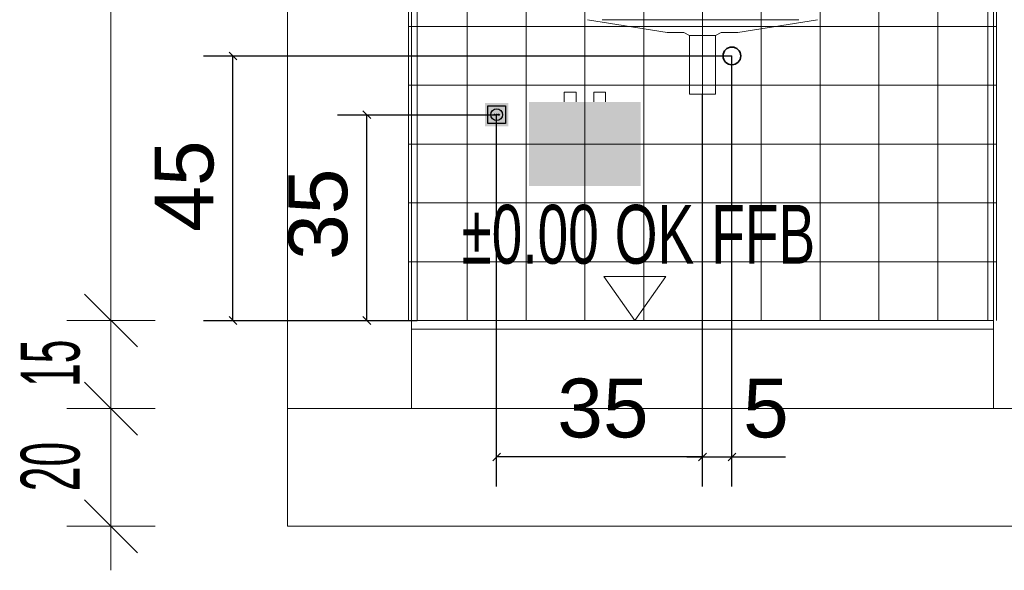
# Model space of a CAD drawing. Extents: x -163 to 337, y 549 to 1143.
# Tile 5 of 13: x -37 to 30, y 808 to 845. Entities that reach past the tile are written whole.
import ezdxf
from ezdxf.lldxf.tags import DXFTag

# ---------------------------------------------------------------- set-up
doc = ezdxf.new("R2010")
doc.units = 0
doc.layers.get('0').update_dxf_attribs({"lineweight": 35})
doc.layers.add('D-306 Wandabwicklung Damen', color=7, linetype='Continuous', lineweight=25)
for name, color, linetype, lineweight, true_color in [('S_Durchlauferhitzer', 7, 'Continuous', 18, 0xb2b200), ('S_Kaltwasser', 7, 'Continuous', 35, 0x005e00), ('S_Steckdose', 5, 'Continuous', 25, 0x0000ff), ('X_Mass', 1, 'Continuous', 25, 0xff0000)]:
    doc.layers.add(name, color=color, linetype=linetype, lineweight=lineweight, true_color=true_color)
doc.styles.get("Standard").update_dxf_attribs({"font": 'arial.ttf'})
tags = doc.linetypes.add('STRICHPUNKT2_S5', pattern=[0.25, 0.2, -0.025, 0, -0.025]).pattern_tags.tags
tags[10:11] = [DXFTag(74, 4), DXFTag(75, 0), DXFTag(340, '0'), DXFTag(46, 1.0), DXFTag(50, 0.0), DXFTag(44, 0.0), DXFTag(45, 0.0)]
tags[8:9] = [DXFTag(74, 4), DXFTag(75, 0), DXFTag(340, '0'), DXFTag(46, 1.0), DXFTag(50, 0.0), DXFTag(44, 0.0), DXFTag(45, 0.0)]
tags[6:7] = [DXFTag(74, 4), DXFTag(75, 0), DXFTag(340, '0'), DXFTag(46, 1.0), DXFTag(50, 0.0), DXFTag(44, 0.0), DXFTag(45, 0.0)]
tags[4:5] = [DXFTag(74, 4), DXFTag(75, 0), DXFTag(340, '0'), DXFTag(46, 1.0), DXFTag(50, 0.0), DXFTag(44, 0.0), DXFTag(45, 0.0)]

# ---------------------------------------------------------------- blocks, each defined once
blk = doc.blocks.new('Maß-A07EA4PBVH', base_point=(-18.633, 824.524))
at = {"color": 0, "linetype": 'ByBlock', "lineweight": -2, "ltscale": 0.25}
for p, q in [((-15.3, 838.789), (-4.469, 838.789)), ((-13.565, 839.054), (-13.035, 838.524)), ((-13.3, 824.789), (-13.3, 838.789)), ((-13.565, 825.054), (-13.035, 824.524)), ((-15.3, 824.789), (-9.869, 824.789))]:
    blk.add_line(p, q, dxfattribs=at)
at = {"color": 0, "linetype": 'ByBlock', "lineweight": -2, "ltscale": 0.25, "insert": (-18.633, 828.91), "char_height": 4, "attachment_point": 1, "rotation": 90}
blk.add_mtext('{\\fArial;35}', dxfattribs=at)
blk = doc.blocks.new('Maß-A07EA4PDVH', base_point=(-27.733, 824.524))
at = {"color": 0, "linetype": 'ByBlock', "lineweight": -2, "ltscale": 0.25}
for p, q in [((-24.4, 842.789), (11.531, 842.789)), ((-22.665, 843.054), (-22.135, 842.524)), ((-22.4, 824.789), (-22.4, 842.789)), ((-22.665, 825.054), (-22.135, 824.524)), ((-24.4, 824.789), (-9.869, 824.789))]:
    blk.add_line(p, q, dxfattribs=at)
at = {"color": 0, "linetype": 'ByBlock', "lineweight": -2, "ltscale": 0.25, "insert": (-27.733, 830.826), "char_height": 4, "attachment_point": 1, "rotation": 90}
blk.add_mtext('{\\fArial;45}', dxfattribs=at)
blk = doc.blocks.new('Maß-A07EA4PFVH', base_point=(8.47, 813.5))
at = {"color": 0, "linetype": 'ByBlock', "lineweight": -2, "ltscale": 0.25}
for p, q in [((11.531, 813.5), (11.531, 842.789)), ((9.531, 813.5), (9.531, 840.189)), ((9.266, 815.235), (9.796, 815.765)), ((11.266, 815.235), (11.796, 815.765)), ((8.47, 815.5), (15.169, 815.5))]:
    blk.add_line(p, q, dxfattribs=at)
at = {"color": 0, "linetype": 'ByBlock', "lineweight": -2, "ltscale": 0.25, "insert": (12.289, 820.833), "char_height": 4, "attachment_point": 1}
blk.add_mtext('{\\fArial;5}', dxfattribs=at)
blk = doc.blocks.new('Maß-A07EA4PHVH', base_point=(-4.734, 813.5))
at = {"color": 0, "linetype": 'ByBlock', "lineweight": -2, "ltscale": 0.25}
for p, q in [((9.531, 813.5), (9.531, 840.189)), ((-4.469, 813.5), (-4.469, 838.789)), ((-4.734, 815.235), (-4.204, 815.765)), ((9.266, 815.235), (9.796, 815.765)), ((9.531, 815.5), (-4.469, 815.5))]:
    blk.add_line(p, q, dxfattribs=at)
at = {"color": 0, "linetype": 'ByBlock', "lineweight": -2, "ltscale": 0.25, "insert": (-0.348, 820.833), "char_height": 4, "attachment_point": 1}
blk.add_mtext('{\\fArial;35}', dxfattribs=at)
blk = doc.blocks.new('Referenz-A07EA4RFVH', base_point=(-46.968, 787.789))
at = {"layer": 'D-306 Wandabwicklung Damen', "color": 0, "linetype": 'STRICHPUNKT2_S5', "lineweight": 18, "ltscale": 0.18}
blk.add_line((9.531, 824.789), (9.531, 948.971), dxfattribs=at)
at = {"layer": 'D-306 Wandabwicklung Damen', "color": 0, "lineweight": 13}
for p, q in [((-18.704, 935.589), (-18.704, 810.789)), ((-10.269, 925.589), (-10.269, 818.789)), ((29.331, 925.589), (29.331, 818.789)), ((-30.704, 824.789), (-30.704, 920.789)), ((-9.869, 920.789), (-9.869, 824.789)), ((-6.469, 824.789), (-6.469, 920.789)), ((-2.469, 824.789), (-2.469, 920.789)), ((1.531, 824.789), (1.531, 920.789)), ((5.531, 824.789), (5.531, 920.789)), ((9.531, 824.789), (9.531, 920.789)), ((13.531, 824.789), (13.531, 920.789)), ((17.531, 824.789), (17.531, 920.789)), ((21.531, 824.789), (21.531, 920.789)), ((25.531, 824.789), (25.531, 920.789)), ((28.931, 920.789), (28.931, 824.789)), ((-10.469, 824.789), (-10.469, 916.789)), ((29.531, 824.789), (29.531, 916.789)), ((7.131, 844.389), (1.713, 845.254)), ((1.713, 845.254), (1.713, 845.254)), ((1.713, 845.254), (7.131, 844.389)), ((2.715, 845.254), (16.075, 845.254)), ((11.931, 844.389), (17.349, 845.254)), ((17.349, 845.254), (11.931, 844.389)), ((17.349, 845.254), (17.349, 845.254)), ((29.531, 844.789), (-10.469, 844.789)), ((8.251, 844.389), (7.131, 844.389)), ((7.131, 844.389), (7.131, 844.389)), ((7.131, 844.389), (8.251, 844.389)), ((7.131, 844.389), (7.131, 844.389)), ((8.251, 844.389), (8.651, 844.189)), ((8.651, 844.189), (8.251, 844.389)), ((8.251, 844.389), (8.251, 844.389)), ((8.251, 844.389), (8.251, 844.389)), ((10.411, 844.189), (8.651, 844.189)), ((8.651, 844.189), (8.651, 840.189)), ((8.651, 844.189), (8.651, 844.189)), ((8.651, 844.189), (10.411, 844.189)), ((10.411, 844.189), (8.651, 844.189)), ((8.651, 844.189), (8.651, 844.189)), ((10.411, 844.189), (10.811, 844.389)), ((10.811, 844.389), (10.411, 844.189)), ((10.411, 840.189), (10.411, 844.189)), ((10.411, 844.189), (10.411, 844.189)), ((10.411, 844.189), (10.411, 844.189)), ((10.811, 844.389), (10.811, 844.389)), ((10.811, 844.389), (11.931, 844.389)), ((11.931, 844.389), (10.811, 844.389)), ((10.811, 844.389), (10.811, 844.389)), ((11.931, 844.389), (11.931, 844.389)), ((11.931, 844.389), (11.931, 844.389)), ((29.531, 840.789), (-10.469, 840.789)), ((8.651, 840.189), (10.411, 840.189)), ((29.531, 836.789), (-10.469, 836.789)), ((29.531, 832.789), (-10.469, 832.789)), ((29.531, 828.789), (-10.469, 828.789)), ((7.031, 827.789), (2.831, 827.789)), ((2.831, 827.789), (4.931, 824.789)), ((4.931, 824.789), (7.031, 827.789)), ((-28.904, 822.989), (-32.504, 826.589)), ((-30.704, 824.789), (-33.704, 824.789)), ((-30.704, 824.789), (-27.704, 824.789)), ((-30.704, 818.789), (-30.704, 824.789)), ((-10.269, 824.789), (29.331, 824.789)), ((-10.269, 824.189), (29.331, 824.189)), ((-28.904, 816.989), (-32.504, 820.589)), ((-30.704, 818.789), (-33.704, 818.789)), ((-30.704, 818.789), (-27.704, 818.789)), ((-30.704, 813.429), (-30.704, 818.789)), ((-18.704, 818.789), (39.331, 818.789)), ((-30.704, 810.789), (-30.704, 813.429)), ((-28.904, 808.989), (-32.504, 812.589)), ((-30.704, 810.789), (-33.704, 810.789)), ((-30.704, 810.789), (-27.704, 810.789)), ((-30.704, 810.789), (-30.704, 807.789)), ((-18.704, 810.789), (39.331, 810.789))]:
    blk.add_line(p, q, dxfattribs=at)
at = {"layer": 'D-306 Wandabwicklung Damen', "color": 0, "lineweight": -2}
blk.add_line((4.931, 824.789), (4.931, 824.789), dxfattribs=at)
blk.add_line((4.931, 824.789), (4.931, 824.789), dxfattribs=at)
blk.add_line((4.931, 824.789), (4.931, 824.789), dxfattribs=at)
blk.add_line((4.931, 824.789), (4.931, 824.789), dxfattribs=at)
at = {"layer": 'D-306 Wandabwicklung Damen', "color": 0, "lineweight": 35, "char_height": 4, "attachment_point": 1}
for s, insert in [('{\\W0.67;\\fArial;±0.00}', (-6.862, 832.653)), ('{\\W0.67;\\fArial;OK}', (3.559, 832.653)), ('{\\W0.67;\\fArial;FFB}', (10.124, 832.653))]:
    blk.add_mtext(s, dxfattribs=dict(at, insert=insert))
at = {"layer": 'D-306 Wandabwicklung Damen', "color": 0, "lineweight": 35, "char_height": 4, "attachment_point": 1, "rotation": 90}
for s, insert in [('{\\W0.63;\\fArial Narrow;15}', (-36.836, 820.273)), ('{\\W0.66;\\fArial Narrow;20}', (-36.836, 813.166))]:
    blk.add_mtext(s, dxfattribs=dict(at, insert=insert))
blk = doc.blocks.new('Kreis-A07EA4RHVH', base_point=(10.931, 842.189))
at = {"color": 0, "linetype": 'ByBlock', "lineweight": -2, "ltscale": 0.35}
blk.add_circle((11.531, 842.789), 0.6, dxfattribs=at)
blk = doc.blocks.new('Polygon-A07EA4RJVH', base_point=(-2.269, 833.929))
at = {"color": 0, "linetype": 'ByBlock', "lineweight": -2, "ltscale": 0.18}
blk.add_solid([(-2.269, 839.649), (5.331, 839.649), (-2.269, 833.929), (5.331, 833.929)], dxfattribs=at)
blk = doc.blocks.new('Polylinie-A07EA4RLVH', base_point=(0.131, 839.671))
at = {"color": 0, "linetype": 'ByBlock', "lineweight": -2, "ltscale": 0.18}
for p, q in [((0.931, 840.329), (0.131, 840.329)), ((0.131, 840.329), (0.131, 839.671)), ((0.931, 839.671), (0.931, 840.329))]:
    blk.add_line(p, q, dxfattribs=at)
blk = doc.blocks.new('Polylinie-A07EA4RNVH', base_point=(2.131, 839.671))
at = {"color": 0, "linetype": 'ByBlock', "lineweight": -2, "ltscale": 0.18}
for p, q in [((2.131, 839.671), (2.131, 840.329)), ((2.131, 840.329), (2.931, 840.329)), ((2.931, 840.329), (2.931, 839.671))]:
    blk.add_line(p, q, dxfattribs=at)
blk = doc.blocks.new('Polylinie-A07EA4RPVH', base_point=(0.131, 839.671))
at = {"color": 0, "linetype": 'ByBlock', "lineweight": -2, "ltscale": 0.18}
for p, q in [((0.931, 840.329), (0.131, 840.329)), ((0.131, 840.329), (0.131, 839.671)), ((0.931, 839.671), (0.931, 840.329))]:
    blk.add_line(p, q, dxfattribs=at)
blk = doc.blocks.new('Polylinie-A07EA4RRVH', base_point=(2.131, 839.671))
at = {"color": 0, "linetype": 'ByBlock', "lineweight": -2, "ltscale": 0.18}
for p, q in [((2.131, 839.671), (2.131, 840.329)), ((2.131, 840.329), (2.931, 840.329)), ((2.931, 840.329), (2.931, 839.671))]:
    blk.add_line(p, q, dxfattribs=at)
blk = doc.blocks.new('Polygon-A07EA4RTVH', base_point=(-5.269, 837.989))
at = {"color": 0, "linetype": 'ByBlock', "lineweight": -2, "ltscale": 0.25}
blk.add_solid([(-5.269, 839.589), (-3.669, 839.589), (-5.269, 837.989), (-3.669, 837.989)], dxfattribs=at)
blk = doc.blocks.new('Polylinie-A07EA4RVVH', base_point=(-5.069, 838.189))
at = {"color": 0, "linetype": 'ByBlock', "lineweight": -2, "ltscale": 0.25}
for p, q in [((-5.069, 839.389), (-3.869, 839.389)), ((-5.069, 838.189), (-5.069, 839.389)), ((-3.869, 839.389), (-3.869, 838.189)), ((-3.869, 838.189), (-5.069, 838.189))]:
    blk.add_line(p, q, dxfattribs=at)
blk = doc.blocks.new('Kreis-A07EA4RXVH', base_point=(-4.366, 838.749))
at = {"color": 0, "linetype": 'ByBlock', "lineweight": -2, "ltscale": 0.25}
blk.add_circle((-4.326, 838.789), 0.04, dxfattribs=at)
blk = doc.blocks.new('Schraffur-A07EA4RZVH', base_point=(-4.653, 838.749))
at = {"linetype": 'ByBlock', "lineweight": -2, "ltscale": 0.25}
blk.add_hatch(color=0, dxfattribs=at).paths.add_polyline_path([(-4.573, 838.789), (-4.574, 838.779), (-4.578, 838.769), (-4.584, 838.761), (-4.593, 838.754), (-4.602, 838.75), (-4.613, 838.749), (-4.623, 838.75), (-4.633, 838.754), (-4.641, 838.761), (-4.647, 838.769), (-4.651, 838.779), (-4.653, 838.789), (-4.651, 838.799), (-4.647, 838.809), (-4.641, 838.817), (-4.633, 838.824), (-4.623, 838.828), (-4.613, 838.829), (-4.602, 838.828), (-4.593, 838.824), (-4.584, 838.817), (-4.578, 838.809), (-4.574, 838.799)])
blk = doc.blocks.new('Kreis-A07EA4S1VH', base_point=(-4.509, 838.749))
at = {"color": 0, "linetype": 'ByBlock', "lineweight": -2, "ltscale": 0.25}
blk.add_circle((-4.469, 838.789), 0.04, dxfattribs=at)
blk = doc.blocks.new('Schraffur-A07EA4S3VH', base_point=(-4.366, 838.749))
at = {"linetype": 'ByBlock', "lineweight": -2, "ltscale": 0.25}
blk.add_hatch(color=0, dxfattribs=at).paths.add_polyline_path([(-4.366, 838.789), (-4.364, 838.799), (-4.36, 838.809), (-4.354, 838.817), (-4.346, 838.824), (-4.336, 838.828), (-4.326, 838.829), (-4.315, 838.828), (-4.306, 838.824), (-4.297, 838.817), (-4.291, 838.809), (-4.287, 838.799), (-4.286, 838.789), (-4.287, 838.779), (-4.291, 838.769), (-4.297, 838.761), (-4.306, 838.754), (-4.315, 838.75), (-4.326, 838.749), (-4.336, 838.75), (-4.346, 838.754), (-4.354, 838.761), (-4.36, 838.769), (-4.364, 838.779)])
blk = doc.blocks.new('Kreis-A07EA4S5VH', base_point=(-4.653, 838.749))
at = {"color": 0, "linetype": 'ByBlock', "lineweight": -2, "ltscale": 0.25}
blk.add_circle((-4.613, 838.789), 0.04, dxfattribs=at)
blk = doc.blocks.new('Kreis-A07EA4S7VH', base_point=(-4.869, 838.389))
at = {"color": 0, "linetype": 'ByBlock', "lineweight": -2, "ltscale": 0.25}
blk.add_circle((-4.469, 838.789), 0.4, dxfattribs=at)

msp = doc.modelspace()

# ---------------------------------------------------------------- block references
at = {"color": 251, "lineweight": 25, "ltscale": 0.25, "true_color": 0x585858}
msp.add_blockref('Referenz-A07EA4RFVH', (-46.968, 787.789), dxfattribs=at)
at = {"layer": 'S_Durchlauferhitzer', "ltscale": 0.18}
for name, p in [('Polylinie-A07EA4RLVH', (0.131, 839.671)), ('Polylinie-A07EA4RPVH', (0.131, 839.671)), ('Polylinie-A07EA4RNVH', (2.131, 839.671)), ('Polylinie-A07EA4RRVH', (2.131, 839.671)), ('Polygon-A07EA4RJVH', (-2.269, 833.929))]:
    msp.add_blockref(name, p, dxfattribs=at)
at = {"layer": 'S_Kaltwasser', "ltscale": 0.35}
msp.add_blockref('Kreis-A07EA4RHVH', (10.931, 842.189), dxfattribs=at)
at = {"layer": 'S_Steckdose', "ltscale": 0.25}
msp.add_blockref('Polygon-A07EA4RTVH', (-5.269, 837.989), dxfattribs=at)
at = {"layer": 'S_Steckdose', "color": 8, "ltscale": 0.25, "true_color": 0x808080}
for name, p in [('Polylinie-A07EA4RVVH', (-5.069, 838.189)), ('Kreis-A07EA4S7VH', (-4.869, 838.389)), ('Schraffur-A07EA4RZVH', (-4.653, 838.749)), ('Kreis-A07EA4S5VH', (-4.653, 838.749)), ('Kreis-A07EA4S1VH', (-4.509, 838.749)), ('Kreis-A07EA4RXVH', (-4.366, 838.749)), ('Schraffur-A07EA4S3VH', (-4.366, 838.749))]:
    msp.add_blockref(name, p, dxfattribs=at)
at = {"layer": 'X_Mass', "ltscale": 0.25}
for name, p in [('Maß-A07EA4PDVH', (-27.733, 824.524)), ('Maß-A07EA4PFVH', (8.47, 813.5)), ('Maß-A07EA4PHVH', (-4.734, 813.5)), ('Maß-A07EA4PBVH', (-18.633, 824.524))]:
    msp.add_blockref(name, p, dxfattribs=at)

doc.saveas('drawing.dxf')
